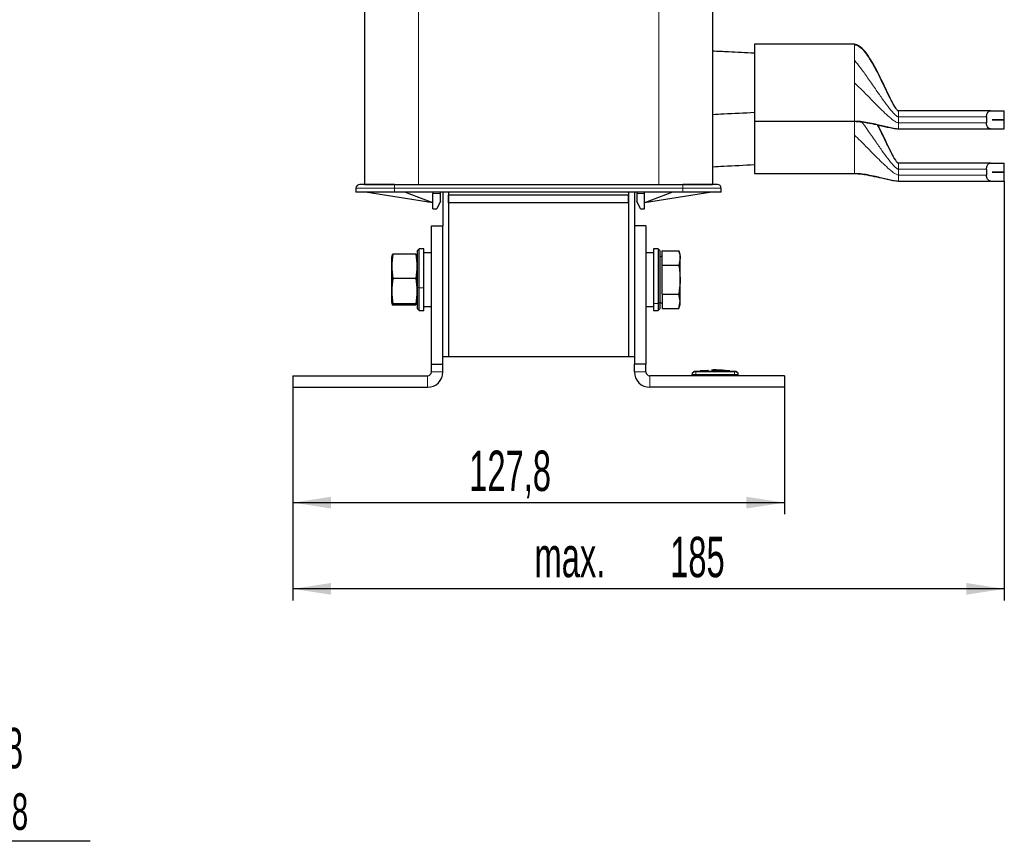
# Model space of a CAD drawing. Header units: millimetres. Extents: x 5 to 418, y 2 to 292.
# Tile 22 of 24: x 155 to 240, y 150 to 221. Entities that reach past the tile are written whole.
import ezdxf

# ---------------------------------------------------------------- set-up
doc = ezdxf.new("R2010")
doc.units = ezdxf.units.MM
doc.layers.add('SLD-0', color=7, linetype='Continuous')
doc.styles.add('SLDTEXTSTYLE0', font='TXT', dxfattribs={"width": 0.605})
doc.dimstyles.new('SLDDIMSTYLE0', dxfattribs={"dimtxt": 3.5, "dimasz": 3.302, "dimexe": 0, "dimexo": 0.0625, "dimgap": 0.875, "dimtad": 1, "dimlfac": 3, "dimrnd": 1e-09, "dimzin": 12, "dimdsep": 46, "dimtxsty": 'SLDTEXTSTYLE0', "dimsah": 1, "dimcen": 0.09, "dimadec": 0, "dimazin": 3, "dimtfac": 1, "dimtofl": 0, "dimtmove": 0, "dimatfit": 3, "dimfxl": 1, "dimfrac": 2, "dimtolj": 1, "dimtzin": 12, "dimarcsym": 0})

# ---------------------------------------------------------------- blocks, each defined once
blk = doc.blocks.new('_D_2')
at = {"layer": 'SLD-0'}
for p, q in [((178.616, 189.402), (178.616, 178.402)), ((221.216, 189.402), (221.216, 178.402)), ((178.616, 179.402), (221.216, 179.402))]:
    blk.add_line(p, q, dxfattribs=at)
for points in [[(178.616, 179.402), (181.918, 178.894), (181.918, 179.91)], [(221.216, 179.402), (217.914, 179.91), (217.914, 178.894)]]:
    blk.add_solid(points, dxfattribs=at)
at = {"layer": 'SLD-0', "insert": (193.901, 183.913), "char_height": 3.5, "attachment_point": 1, "style": 'SLDTEXTSTYLE0'}
blk.add_mtext('127,8', dxfattribs=at)
blk = doc.blocks.new('_D_3')
at = {"layer": 'SLD-0'}
for p, q in [((240.283, 207.274), (240.283, 170.929)), ((178.616, 189.402), (178.616, 170.929)), ((240.283, 171.929), (178.616, 171.929))]:
    blk.add_line(p, q, dxfattribs=at)
for points in [[(178.616, 171.929), (181.918, 171.421), (181.918, 172.437)], [(240.283, 171.929), (236.981, 172.437), (236.981, 171.421)]]:
    blk.add_solid(points, dxfattribs=at)
at = {"layer": 'SLD-0', "char_height": 3.5, "attachment_point": 1, "style": 'SLDTEXTSTYLE0'}
for s, insert in [('185', (211.319, 176.44)), ('max.', (199.56, 176.44))]:
    blk.add_mtext(s, dxfattribs=dict(at, insert=insert))
blk = doc.blocks.new('SW_NOTE_0_16')
at = {"layer": 'SLD-0', "color": 0}
blk.add_line((14.321, 0), (0, 0), dxfattribs=at)
at = {"layer": 'SLD-0', "color": 0, "attachment_point": 1, "style": 'SLDTEXTSTYLE0'}
for s, insert, char_height in [('für M8', (0.489, 9.829), 3.5), ('for M8', (1.68, 4.164), 3.175)]:
    blk.add_mtext(s, dxfattribs=dict(at, insert=insert, char_height=char_height))

msp = doc.modelspace()

# ---------------------------------------------------------------- linework, layer by layer
at = {"color": 7, "linetype": 'Continuous', "lineweight": 25}
for p, q in [((184.8329, 245.1515), (184.8329, 206.9848)), ((214.9996, 238.1175), (214.9996, 206.9848)), ((227.2829, 219.1376), (218.6163, 219.1376)), ((218.6163, 219.1376), (218.6163, 212.471)), ((239.0811, 213.371), (231.1163, 213.371)), ((238.7381, 212.8488), (238.7381, 212.3265)), ((239.0811, 213.371), (240.2829, 213.371)), ((239.2326, 212.586), (239.2326, 212.5893)), ((239.2326, 212.5893), (240.2829, 212.5893)), ((240.2829, 212.586), (239.2326, 212.586)), ((240.2829, 212.5893), (240.2829, 213.371)), ((240.2829, 211.8043), (240.2829, 212.586)), ((218.6163, 212.471), (227.2829, 212.471)), ((218.6163, 212.471), (218.6163, 207.9406)), ((231.1163, 211.8043), (239.0811, 211.8043)), ((239.0811, 211.8043), (240.2829, 211.8043)), ((239.0811, 208.8406), (231.1163, 208.8406)), ((238.7381, 208.3184), (238.7381, 207.7962)), ((239.0811, 208.8406), (240.2829, 208.8406)), ((240.2829, 208.059), (240.2829, 208.8406)), ((218.6163, 207.9406), (227.2829, 207.9406)), ((239.2326, 208.0556), (239.2326, 208.059)), ((239.2326, 208.059), (240.2829, 208.059)), ((240.2829, 208.0556), (239.2326, 208.0556)), ((240.2829, 207.274), (240.2829, 208.0556)), ((184.0829, 206.6515), (184.0829, 206.3182)), ((184.8329, 206.9848), (189.4996, 206.9848)), ((189.4996, 206.9848), (210.3329, 206.9848)), ((210.3329, 206.9848), (214.9996, 206.9848)), ((215.7496, 206.3182), (215.7496, 206.6515)), ((231.1163, 207.274), (239.0811, 207.274)), ((239.0811, 207.274), (240.2829, 207.274)), ((187.4163, 206.3182), (184.0829, 206.3182)), ((190.7496, 205.3848), (184.9163, 206.3182)), ((212.4163, 206.3182), (187.4163, 206.3182)), ((190.7496, 205.3848), (188.3247, 206.3182)), ((190.7496, 206.3182), (190.7496, 206.2015)), ((190.7496, 204.8682), (190.7496, 206.2015)), ((191.4163, 206.2015), (191.4163, 206.3182)), ((191.4163, 205.5348), (191.4163, 206.2015)), ((191.6163, 206.3182), (191.6163, 203.4015)), ((192.1163, 206.3182), (192.1163, 192.0682)), ((192.1163, 206.3182), (192.1163, 206.0682)), ((207.7163, 206.0682), (192.1163, 206.0682)), ((192.1163, 205.4015), (192.1163, 206.0682)), ((207.7163, 206.3182), (207.7163, 192.0682)), ((207.7163, 206.3182), (207.7163, 206.0682)), ((207.7163, 205.4015), (207.7163, 206.0682)), ((208.2163, 206.3182), (208.2163, 203.4015)), ((208.4163, 206.3182), (208.4163, 206.2015)), ((208.4163, 206.2015), (208.4163, 205.5348)), ((209.0829, 206.2015), (209.0829, 206.3182)), ((211.5078, 206.3182), (209.0829, 205.3848)), ((214.9163, 206.3182), (209.0829, 205.3848)), ((209.0829, 204.8682), (209.0829, 206.2015)), ((215.7496, 206.3182), (212.4163, 206.3182)), ((190.7496, 204.8682), (191.0829, 204.8682)), ((191.4163, 205.5348), (191.0829, 204.8682)), ((207.7163, 205.4015), (192.1163, 205.4015)), ((192.1163, 205.4015), (192.1163, 192.0682)), ((207.7163, 205.4015), (207.7163, 192.0682)), ((208.7496, 204.8682), (208.4163, 205.5348)), ((208.7496, 204.8682), (209.0829, 204.8682)), ((190.6163, 191.4015), (190.6163, 203.4015)), ((190.6163, 203.4015), (191.6163, 203.4015)), ((191.6163, 191.4015), (191.6163, 203.4015)), ((209.2163, 203.4015), (208.2163, 203.4015)), ((208.2163, 203.4015), (208.2163, 191.4015)), ((209.2163, 203.4015), (209.2163, 191.4015)), ((187.2131, 200.9052), (187.1496, 200.6682)), ((187.1496, 200.6682), (187.1496, 196.8034)), ((187.3019, 200.9551), (187.219, 200.9037)), ((189.2639, 200.9551), (187.3019, 200.9551)), ((189.2639, 200.9551), (189.3467, 200.9037)), ((189.4163, 200.6682), (189.3527, 200.9053)), ((189.5496, 201.4015), (189.4163, 201.2682)), ((189.4163, 198.0578), (189.4163, 201.2682)), ((189.9496, 201.4015), (189.5496, 201.4015)), ((189.5496, 198.0222), (189.5496, 201.4015)), ((189.9496, 198.0222), (189.9496, 201.4015)), ((190.6163, 201.0682), (189.9496, 201.0682)), ((209.8829, 201.0682), (209.2163, 201.0682)), ((210.2829, 201.4015), (209.8829, 201.4015)), ((209.8829, 201.4015), (209.8829, 196.6719)), ((210.4163, 201.2682), (210.2829, 201.4015)), ((210.2829, 201.4015), (210.2829, 196.6719)), ((210.4163, 201.2682), (210.4163, 196.7751)), ((210.6163, 200.7886), (210.4163, 200.6732)), ((210.6163, 201.2367), (212.0609, 201.2367)), ((210.6163, 199.9858), (210.6163, 201.2367)), ((212.1829, 200.9015), (212.0609, 201.2367)), ((212.1829, 200.6112), (212.0609, 199.9858)), ((212.1829, 200.6112), (212.1829, 200.9015)), ((212.1829, 198.7348), (212.1829, 200.6112)), ((210.6163, 199.9858), (212.0609, 199.9858)), ((210.6163, 197.4839), (210.6163, 199.9858)), ((189.2639, 198.8464), (187.3019, 198.8464)), ((189.4163, 196.2015), (189.4163, 198.0578)), ((189.5496, 196.0682), (189.5496, 198.0222)), ((189.9496, 196.0682), (189.9496, 198.0222)), ((212.1829, 196.8585), (212.1829, 198.7348)), ((210.6163, 197.4839), (212.0609, 197.4839)), ((210.6163, 197.4839), (210.6163, 196.233)), ((212.1829, 196.8585), (212.0609, 197.4839)), ((187.1496, 196.8034), (187.1496, 196.8015)), ((187.1496, 196.8015), (187.2134, 196.5636)), ((187.3019, 196.6261), (187.2121, 196.5703)), ((187.2121, 196.5703), (187.3019, 196.5146)), ((189.2639, 196.6261), (187.3019, 196.6261)), ((189.2639, 196.5146), (187.3019, 196.5146)), ((189.3528, 196.5645), (189.4163, 196.8015)), ((189.9496, 196.4015), (190.6163, 196.4015)), ((209.2163, 196.4015), (209.8829, 196.4015)), ((209.8829, 196.6719), (209.8829, 196.0682)), ((210.2829, 196.6719), (210.2829, 196.0682)), ((210.4163, 196.7965), (210.6163, 196.681)), ((210.4163, 196.7751), (210.4163, 196.2015)), ((212.0609, 196.233), (212.1829, 196.8585)), ((212.0609, 196.233), (212.1829, 196.5682)), ((212.1829, 196.5682), (212.1829, 196.8585)), ((189.4163, 196.2015), (189.5496, 196.0682)), ((189.5496, 196.0682), (189.9496, 196.0682)), ((209.8829, 196.0682), (210.2829, 196.0682)), ((210.2829, 196.0682), (210.4163, 196.2015)), ((210.6163, 196.233), (212.0609, 196.233)), ((191.6163, 192.0682), (192.1163, 192.0682)), ((192.1163, 192.0682), (207.7163, 192.0682)), ((207.7163, 192.0682), (208.2163, 192.0682)), ((190.6163, 190.7348), (190.6163, 191.4015)), ((190.6163, 191.4015), (191.6163, 191.4015)), ((191.6163, 190.7348), (191.6163, 191.4015)), ((209.2163, 191.4015), (208.2163, 191.4015)), ((208.2163, 190.7348), (208.2163, 191.4015)), ((209.2163, 190.7348), (209.2163, 191.4015)), ((178.6163, 190.4015), (190.2829, 190.4015)), ((178.6163, 190.4015), (178.6163, 189.4015)), ((221.2163, 190.4015), (209.5496, 190.4015)), ((213.2163, 190.4015), (213.2163, 190.5055)), ((213.9242, 190.8007), (213.3969, 190.7596)), ((214.5262, 190.8675), (213.9074, 190.83)), ((214.6342, 190.815), (213.9232, 190.7858)), ((213.9232, 190.8072), (214.6342, 190.815)), ((213.9232, 190.8072), (213.9232, 190.8005)), ((213.9232, 190.763), (213.9232, 190.7564)), ((214.6351, 190.8603), (214.0026, 190.8307)), ((214.9021, 190.859), (216.3392, 190.8391)), ((215.1347, 190.8227), (216.461, 190.8103)), ((216.461, 190.7884), (215.1347, 190.8227)), ((216.461, 190.8037), (215.5375, 190.8123)), ((216.4768, 190.8353), (215.8589, 190.8702)), ((217.0356, 190.7596), (216.46, 190.8044)), ((216.461, 190.8103), (216.461, 190.8037)), ((216.461, 190.7643), (216.461, 190.7576)), ((217.2163, 190.4015), (217.2163, 190.5055)), ((221.2163, 190.4015), (221.2163, 189.4015)), ((178.6163, 189.4015), (190.2829, 189.4015)), ((221.2163, 189.4015), (209.5496, 189.4015))]:
    msp.add_line(p, q, dxfattribs=at)
at = {"color": 7, "linetype": 'Continuous', "lineweight": 18}
for p, q in [((189.4996, 245.1515), (189.4996, 206.9848)), ((210.3329, 245.1515), (210.3329, 206.9848)), ((227.2829, 219.1311), (227.2829, 219.1376)), ((227.2829, 217.6012), (227.2829, 217.7636)), ((231.1163, 213.0229), (231.1163, 212.8488)), ((231.1163, 212.8488), (231.1163, 212.3265)), ((231.1163, 212.8488), (238.7381, 212.8488)), ((227.2829, 212.471), (227.2829, 212.4776)), ((238.7381, 212.3265), (231.1163, 212.3265)), ((231.1163, 208.4925), (231.1163, 208.3184)), ((231.1163, 208.3184), (231.1163, 207.7962)), ((231.1163, 208.3184), (238.7381, 208.3184)), ((227.2829, 207.9406), (227.2829, 207.9472)), ((238.7381, 207.7962), (231.1163, 207.7962)), ((187.4163, 206.6515), (184.0829, 206.6515)), ((187.4163, 206.6515), (187.4163, 206.9848)), ((187.4163, 206.6515), (212.4163, 206.6515)), ((187.4163, 206.3182), (187.4163, 206.6515)), ((212.4163, 206.6515), (212.4163, 206.9848)), ((215.7496, 206.6515), (212.4163, 206.6515)), ((212.4163, 206.6515), (212.4163, 206.3182)), ((190.7496, 206.2015), (191.4163, 206.2015)), ((209.0829, 206.2015), (208.4163, 206.2015)), ((189.4163, 198.0578), (189.5496, 198.0222)), ((189.9496, 198.0222), (189.5496, 198.0222)), ((187.1496, 196.8034), (187.2121, 196.5703)), ((189.4163, 197.1053), (189.2639, 196.6261)), ((209.8829, 196.6719), (210.2829, 196.6719)), ((210.4163, 196.7751), (210.2829, 196.6719)), ((190.2829, 189.4015), (190.2829, 190.4015)), ((190.6163, 190.7348), (191.6163, 190.7348)), ((208.2163, 190.7348), (209.2163, 190.7348)), ((209.5496, 190.4015), (209.5496, 189.4015)), ((213.5468, 190.7388), (213.5496, 190.5055)), ((213.5496, 190.4015), (213.5496, 190.5055)), ((216.8857, 190.7388), (216.8829, 190.5055)), ((216.8829, 190.4015), (216.8829, 190.5055)), ((216.987, 190.7388), (217.014, 190.7625))]:
    msp.add_line(p, q, dxfattribs=at)
at = {"color": 7, "linetype": 'Continuous', "lineweight": 25}
for centre, radius, start, end in [((184.4163, 206.6515), 0.3333, 90, 180), ((215.4163, 206.6515), 0.3333, 0, 90), ((190.2829, 190.7348), 0.3333, 270, 0), ((190.2829, 190.7348), 1.3333, 270, 0), ((209.5496, 190.7348), 1.3333, 180, 270), ((209.5496, 190.7348), 0.3333, 180, 270), ((213.4496, 190.5312), 0.2333, 97.642372, 180), ((216.9829, 190.5312), 0.2333, 360, 82.373309)]:
    msp.add_arc(centre, radius, start, end, dxfattribs=at)
at = {"color": 7, "linetype": 'Continuous', "lineweight": 18}
for centre, start, end in [((213.4496, 190.5055), 90.989649, 179.997938), ((216.9829, 190.5055), 0.002064, 89.009586)]:
    msp.add_arc(centre, 0.2333, start, end, dxfattribs=at)
at = {"color": 7, "linetype": 'Continuous', "lineweight": 25}
for points, knots in [([(218.6163, 218.3672), (217.8687, 218.403), (216.6619, 218.4608), (215.4578, 218.5212), (214.9996, 218.5441)], [0, 0, 0, 0, 0.6194651, 1, 1, 1, 1]), ([(230.6429, 213.9731), (230.5648, 214.1221), (230.4043, 214.4283), (230.069, 215.1332), (229.691, 215.9376), (229.2317, 216.8639), (228.7614, 217.7254), (228.2743, 218.4778), (227.8094, 218.9354), (227.5135, 219.1088), (227.3579, 219.1283), (227.2829, 219.1376)], [0, 0, 0, 0, 0.0799897, 0.1642873, 0.3727641, 0.5026635, 0.6559568, 0.8399676, 0.9261122, 0.9644144, 1, 1, 1, 1]), ([(227.2829, 219.1311), (227.4206, 219.0886), (227.7225, 218.9955), (228.1329, 218.5526), (228.5794, 217.9378), (229.0428, 217.1386), (229.5326, 216.1901), (230.0021, 215.219), (230.4302, 214.34), (230.7472, 213.7507), (230.9558, 213.4629), (231.0468, 213.394), (231.0816, 213.3751), (231.1054, 213.3723), (231.1163, 213.371)], [0, 0, 0, 0, 0.0781153, 0.1712373, 0.2787848, 0.4183328, 0.5629867, 0.7205441, 0.8557809, 0.9529857, 0.9855584, 0.9913261, 0.9960585, 1, 1, 1, 1]), ([(214.9996, 213.0653), (215.319, 213.0814), (216.5238, 213.1423), (217.7299, 213.1996), (218.6163, 213.2416)], [0, 0, 0, 0, 0.2651254, 1, 1, 1, 1]), ([(238.7381, 212.8488), (238.7412, 212.8999), (238.7476, 213.0019), (238.795, 213.1396), (238.8653, 213.2561), (238.9642, 213.3499), (239.0396, 213.3635), (239.0811, 213.371)], [0, 0, 0, 0, 0.1700502, 0.3395785, 0.5217356, 0.736399, 1, 1, 1, 1]), ([(227.2829, 212.471), (227.5122, 212.4551), (228.021, 212.42), (228.807, 212.2602), (229.6904, 212.0746), (230.4573, 211.8824), (230.952, 211.8238), (231.1163, 211.8043)], [0, 0, 0, 0, 0.1768704, 0.3924247, 0.6165217, 0.8726879, 1, 1, 1, 1]), ([(229.2668, 212.1602), (229.3503, 212.0017), (229.6105, 211.5078), (230.0013, 210.6875), (230.4303, 209.8098), (230.7472, 209.2203), (230.9558, 208.9326), (231.0468, 208.8636), (231.0816, 208.8448), (231.1054, 208.8419), (231.1163, 208.8406)], [0, 0, 0, 0, 0.1454809, 0.4535625, 0.7179995, 0.9080701, 0.9717614, 0.9830394, 0.9922929, 1, 1, 1, 1]), ([(230.6429, 209.4427), (230.5648, 209.5918), (230.4044, 209.898), (230.0687, 210.6027), (229.7153, 211.362), (229.418, 211.9512), (229.3182, 212.1491)], [0, 0, 0, 0, 0.1672734, 0.3435555, 0.7795194, 1, 1, 1, 1]), ([(239.0811, 211.8043), (239.0343, 211.8138), (238.9453, 211.8319), (238.8346, 211.9569), (238.764, 212.1117), (238.7397, 212.2397), (238.7383, 212.3122), (238.7381, 212.3265)], [0, 0, 0, 0, 0.2964962, 0.5639263, 0.7574128, 0.9519866, 1, 1, 1, 1]), ([(214.9996, 208.5291), (215.319, 208.5457), (216.5238, 208.6081), (217.7299, 208.6667), (218.6163, 208.7098)], [0, 0, 0, 0, 0.2651191, 1, 1, 1, 1]), ([(238.7381, 208.3184), (238.7412, 208.3695), (238.7476, 208.4716), (238.795, 208.6093), (238.8653, 208.7258), (238.9642, 208.8195), (239.0396, 208.8331), (239.0811, 208.8406)], [0, 0, 0, 0, 0.1700502, 0.3395785, 0.5217356, 0.736399, 1, 1, 1, 1]), ([(227.2829, 207.9406), (227.5122, 207.9248), (228.021, 207.8896), (228.807, 207.7298), (229.6904, 207.5443), (230.4573, 207.3521), (230.952, 207.2934), (231.1163, 207.274)], [0, 0, 0, 0, 0.1768704, 0.3924247, 0.6165217, 0.8726879, 1, 1, 1, 1]), ([(239.0811, 207.274), (239.0343, 207.2835), (238.9453, 207.3015), (238.8346, 207.4265), (238.764, 207.5813), (238.7397, 207.7094), (238.7383, 207.7818), (238.7381, 207.7962)], [0, 0, 0, 0, 0.2964962, 0.5639263, 0.7574128, 0.9519866, 1, 1, 1, 1]), ([(187.4163, 206.9848), (187.0389, 206.9848), (186.4583, 206.9848), (185.7599, 206.9848), (185.2793, 206.9848), (184.8921, 206.9848), (184.518, 206.9848), (184.4563, 206.9848), (184.4163, 206.9848)], [0, 0, 0, 0, 0.2394568, 0.3683607, 0.5, 0.6316393, 0.7605432, 1, 1, 1, 1]), ([(215.4163, 206.9848), (215.3762, 206.9848), (215.3145, 206.9848), (214.9405, 206.9848), (214.5533, 206.9848), (214.0726, 206.9848), (213.3742, 206.9848), (212.7937, 206.9848), (212.4163, 206.9848)], [0, 0, 0, 0, 0.2394568, 0.3683607, 0.5, 0.6316393, 0.7605432, 1, 1, 1, 1]), ([(187.3019, 198.8464), (187.257, 199.1978), (187.1672, 199.9007), (187.257, 200.6037), (187.3019, 200.9551)], [0, 0, 0, 0, 0.4999949, 1, 1, 1, 1]), ([(189.2639, 200.9551), (189.3088, 200.6037), (189.3987, 199.9008), (189.3088, 199.1978), (189.2639, 198.8464)], [0, 0, 0, 0, 0.4999949, 1, 1, 1, 1]), ([(212.0609, 201.2367), (212.0954, 201.1335), (212.1646, 200.9264), (212.1768, 200.7166), (212.1829, 200.6112)], [0, 0, 0, 0, 0.4981128, 1, 1, 1, 1]), ([(212.0609, 199.9858), (212.0633, 199.9728), (212.138, 199.5605), (212.1608, 199.1411), (212.1829, 198.7348)], [0, 0, 0, 0, 0.03148504, 1, 1, 1, 1]), ([(187.3019, 196.6261), (187.257, 196.9961), (187.1672, 197.7362), (187.257, 198.4763), (187.3019, 198.8464)], [0, 0, 0, 0, 0.4999949, 1, 1, 1, 1]), ([(189.2639, 198.8464), (189.3088, 198.4763), (189.3987, 197.7362), (189.3088, 196.9961), (189.2639, 196.6261)], [0, 0, 0, 0, 0.4999949, 1, 1, 1, 1]), ([(212.1829, 198.7348), (212.1693, 198.4181), (212.1511, 197.9984), (212.0787, 197.5853), (212.0609, 197.4839)], [0, 0, 0, 0, 0.7546767, 1, 1, 1, 1]), ([(189.2639, 196.6261), (189.3218, 196.6075), (189.3839, 196.5875), (189.3494, 196.5674), (189.347, 196.566)], [0, 0, 0, 0, 0.9301238, 1, 1, 1, 1]), ([(213.9232, 190.763), (214.2703, 190.7707), (215.1162, 190.7894), (215.9622, 190.7736), (216.461, 190.7643)], [0, 0, 0, 0, 0.410329, 1, 1, 1, 1]), ([(216.461, 190.7576), (216.1141, 190.765), (215.2682, 190.7829), (214.4223, 190.7662), (213.9232, 190.7564)], [0, 0, 0, 0, 0.4100759, 1, 1, 1, 1]), ([(215.4343, 190.8943), (215.3536, 190.901), (215.1789, 190.9156), (215.0042, 190.8995), (214.9102, 190.8908)], [0, 0, 0, 0, 0.46211702, 1, 1, 1, 1]), ([(216.3392, 190.8391), (215.9923, 190.8706), (215.5767, 190.9084), (215.1609, 190.8856), (215.0921, 190.8818)], [0, 0, 0, 0, 0.8346281, 1, 1, 1, 1])]:
    msp.add_open_spline(points, degree=3, knots=knots, dxfattribs=at)
at = {"color": 7, "linetype": 'Continuous', "lineweight": 18}
for points in [[(227.2829, 217.7636), (227.2829, 217.9523), (227.2829, 218.3296), (227.2829, 218.7459), (227.2829, 219.0387), (227.2829, 219.1003), (227.2829, 219.1311)], [(227.2829, 215.8043), (227.2829, 216.1226), (227.2829, 216.7593), (227.2829, 217.3206), (227.2829, 217.6012)], [(227.2829, 212.4776), (227.2829, 212.5021), (227.2829, 212.5512), (227.2829, 212.7717), (227.2829, 213.0912), (227.2829, 213.509), (227.2829, 214.0076), (227.2829, 214.5699), (227.2829, 215.176), (227.2829, 215.5949), (227.2829, 215.8043)], [(231.1163, 213.371), (231.1163, 213.3662), (231.1163, 213.3566), (231.1163, 213.2811), (231.1163, 213.1697), (231.1163, 213.0718), (231.1163, 213.0229)], [(231.1163, 212.3265), (231.1163, 212.2581), (231.1163, 212.1212), (231.1163, 211.9486), (231.1163, 211.8279), (231.1163, 211.8122), (231.1163, 211.8043)], [(227.2829, 207.9472), (227.2829, 207.9718), (227.2829, 208.0209), (227.2829, 208.2414), (227.2829, 208.5608), (227.2829, 208.9787), (227.2829, 209.4772), (227.2829, 210.0396), (227.2829, 210.6457), (227.2829, 211.0645), (227.2829, 211.274)], [(231.1163, 208.8406), (231.1163, 208.8359), (231.1163, 208.8263), (231.1163, 208.7508), (231.1163, 208.6394), (231.1163, 208.5415), (231.1163, 208.4925)], [(231.1163, 207.7962), (231.1163, 207.7278), (231.1163, 207.5909), (231.1163, 207.4183), (231.1163, 207.2975), (231.1163, 207.2818), (231.1163, 207.274)]]:
    msp.add_open_spline(points, degree=3, dxfattribs=at)
for points, knots in [([(231.1163, 212.8488), (231.0995, 212.8508), (231.0618, 212.8553), (230.9896, 212.8906), (230.8546, 212.9861), (230.5676, 213.2749), (230.1593, 213.7885), (229.6424, 214.499), (229.0642, 215.3305), (228.4511, 216.2155), (227.8564, 217.0679), (227.4597, 217.5491), (227.2829, 217.7636)], [0, 0, 0, 0, 0.00760429, 0.01705562, 0.0362353, 0.08381523, 0.20589751, 0.34458376, 0.49907749, 0.68708368, 0.86055779, 1, 1, 1, 1]), ([(231.1163, 212.3265), (231.0845, 212.3311), (231.0097, 212.3418), (230.8634, 212.4159), (230.5765, 212.6048), (230.1697, 212.9551), (229.654, 213.4399), (229.0777, 214.0137), (228.4647, 214.637), (227.8646, 215.2527), (227.4626, 215.6339), (227.2829, 215.8043)], [0, 0, 0, 0, 0.0176486, 0.0415928, 0.092259, 0.2171699, 0.3559869, 0.508873, 0.6934476, 0.8629687, 1, 1, 1, 1]), ([(231.1163, 211.8043), (231.096, 211.8049), (231.0506, 211.8061), (230.9803, 211.8138), (230.851, 211.8317), (230.5724, 211.885), (230.1622, 211.98), (229.6434, 212.105), (229.0641, 212.2418), (228.4501, 212.368), (227.8535, 212.4723), (227.4592, 212.4759), (227.2829, 212.4776)], [0, 0, 0, 0, 0.0106732, 0.0239987, 0.040233, 0.0898845, 0.2133996, 0.3515605, 0.5044755, 0.6900521, 0.8614178, 1, 1, 1, 1]), ([(227.2829, 211.274), (227.2829, 211.5957), (227.2829, 212.0148), (227.2829, 212.3849), (227.2829, 212.471)], [0, 0, 0, 0, 0.7674235, 1, 1, 1, 1]), ([(231.1163, 208.3184), (231.0995, 208.3204), (231.0618, 208.3249), (230.9896, 208.3602), (230.8546, 208.4557), (230.5676, 208.7446), (230.1592, 209.2581), (229.6425, 209.9689), (229.0637, 210.799), (228.4928, 211.6333), (228.0968, 212.1799), (227.9276, 212.4136)], [0, 0, 0, 0, 0.0091897, 0.0206116, 0.0437901, 0.10129, 0.2488254, 0.4164266, 0.603131, 0.830335, 1, 1, 1, 1]), ([(231.1163, 207.7962), (231.0845, 207.8007), (231.0097, 207.8115), (230.8634, 207.8856), (230.5765, 208.0745), (230.1697, 208.4248), (229.654, 208.9095), (229.0777, 209.4834), (228.4647, 210.1066), (227.8646, 210.7223), (227.4626, 211.1036), (227.2829, 211.274)], [0, 0, 0, 0, 0.0176486, 0.0415928, 0.092259, 0.2171699, 0.3559869, 0.508873, 0.6934476, 0.8629687, 1, 1, 1, 1]), ([(231.1163, 207.274), (231.096, 207.2745), (231.0506, 207.2758), (230.9803, 207.2834), (230.851, 207.3014), (230.5724, 207.3546), (230.1622, 207.4497), (229.6434, 207.5747), (229.0641, 207.7114), (228.4501, 207.8377), (227.8535, 207.942), (227.4592, 207.9456), (227.2829, 207.9472)], [0, 0, 0, 0, 0.0106732, 0.0239987, 0.040233, 0.0898845, 0.2133996, 0.3515605, 0.5044755, 0.6900521, 0.8614178, 1, 1, 1, 1]), ([(213.5496, 190.5055), (213.5121, 190.5054), (213.4372, 190.5051), (213.3373, 190.505), (213.2619, 190.5051), (213.222, 190.5052), (213.2179, 190.5054), (213.2163, 190.5055)], [0, 0, 0, 0, 0.21467278, 0.42935247, 0.64402667, 0.85869576, 1, 1, 1, 1]), ([(213.4185, 190.7625), (213.4185, 190.7625), (213.4095, 190.7704), (213.4275, 190.7546), (213.4456, 190.7388)], [0, 0, 0, 0, 0.0001312, 1, 1, 1, 1]), ([(213.4456, 190.7388), (213.4461, 190.7387), (213.4476, 190.7385), (213.4599, 190.7383), (213.4828, 190.7383), (213.5129, 190.7384), (213.5356, 190.7387), (213.5468, 190.7388)], [0, 0, 0, 0, 0.140567, 0.3553278, 0.5708439, 0.7860438, 1, 1, 1, 1]), ([(213.5468, 190.7388), (213.9258, 190.7424), (214.6837, 190.7496), (215.7968, 190.7493), (216.5307, 190.7422), (216.8857, 190.7388)], [0, 0, 0, 0, 0.3404989, 0.6810495, 1, 1, 1, 1]), ([(216.8829, 190.5055), (216.5285, 190.509), (215.7958, 190.5164), (214.6846, 190.5168), (213.928, 190.5092), (213.5496, 190.5055)], [0, 0, 0, 0, 0.3189773, 0.6594761, 1, 1, 1, 1]), ([(217.2163, 190.5055), (217.2126, 190.5054), (217.2052, 190.5052), (217.1478, 190.505), (217.0632, 190.505), (216.9695, 190.5052), (216.9075, 190.5054), (216.8829, 190.5055)], [0, 0, 0, 0, 0.2146723, 0.429352, 0.6440261, 0.8586954, 1, 1, 1, 1]), ([(216.8857, 190.7388), (216.8931, 190.7387), (216.9118, 190.7385), (216.94, 190.7383), (216.9656, 190.7383), (216.9832, 190.7384), (216.9857, 190.7387), (216.987, 190.7388)], [0, 0, 0, 0, 0.1406569, 0.3555039, 0.5710329, 0.7861716, 1, 1, 1, 1])]:
    msp.add_open_spline(points, degree=3, knots=knots, dxfattribs=at)

# ---------------------------------------------------------------- block references
at = {"layer": 'SLD-0'}
msp.add_blockref('SW_NOTE_0_16', (146.7081, 150.0428), dxfattribs=at)

# ---------------------------------------------------------------- dimensions: what is measured, and where the dimension line sits
dim = msp.add_linear_dim(base=(178.6163, 171.9287), p1=(240.2829, 207.274), p2=(178.6163, 189.4015), text='max. <>', dimstyle='SLDDIMSTYLE0', dxfattribs=at)
dim.commit()
dim.dimension.update_dxf_attribs({"geometry": '_D_3', "text_midpoint": (209.4496, 171.9287), "dimtype": 160})
dim = msp.add_linear_dim(base=(221.2163, 179.4015), p1=(178.6163, 189.4015), p2=(221.2163, 189.4015), dimstyle='SLDDIMSTYLE0', dxfattribs=at)
dim.commit()
dim.dimension.update_dxf_attribs({"geometry": '_D_2', "text_midpoint": (199.9163, 179.4015), "dimtype": 160})

doc.saveas('drawing.dxf')
